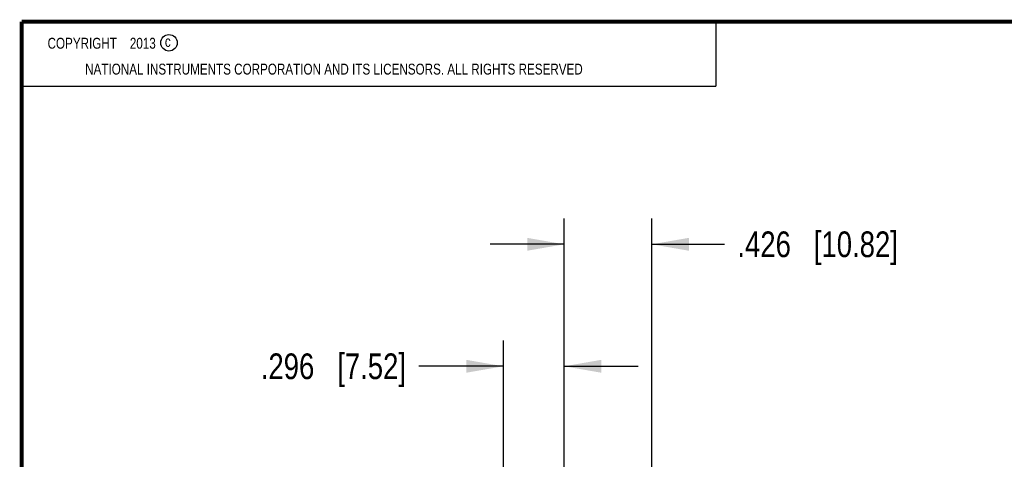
# Model space of a CAD drawing. Header units: inches. Extents: x 0.2 to 16.8, y 0.1 to 10.8.
# Tile 5 of 16: x 0.2 to 5, y 8.6 to 10.8. Entities that reach past the tile are written whole.
import ezdxf

# ---------------------------------------------------------------- set-up
doc = ezdxf.new("R2010")
doc.units = ezdxf.units.IN
doc.header["$LTSCALE"] = 0.935
doc.header["$MEASUREMENT"] = 0
doc.layers.get('0').update_dxf_attribs({"linetype": 'CONTINUOUS'})
doc.layers.add('DETAIL', color=7, linetype='CONTINUOUS')
doc.layers.add('DIMENSIONS', color=7, linetype='CONTINUOUS')
doc.styles.get("Standard").update_dxf_attribs({"font": 'txt', "width": 0.8})
doc.dimstyles.new('DIMSTYLE_1', dxfattribs={"dimtxt": 0.125, "dimasz": 0.18, "dimexe": 0.18, "dimexo": 0.0625, "dimgap": 0.09, "dimtad": 0, "dimtih": 1, "dimtoh": 1, "dimdec": 3, "dimzin": 4, "dimdsep": 46, "dimtxsty": 'STANDARD', "dimblk": '_FILLED', "dimblk1": '_FILLED', "dimblk2": '_FILLED', "dimcen": 0.09, "dimadec": 0, "dimazin": 0, "dimtp": 0.005, "dimtm": 0.005, "dimtfac": 1, "dimtdec": 3, "dimtofl": 0, "dimtmove": 0, "dimatfit": 3, "dimldrblk": '_FILLED', "dimfxl": 1, "dimtolj": 1, "dimtzin": 4, "dimarcsym": 0})

# ---------------------------------------------------------------- blocks, each defined once
blk = doc.blocks.new('_FILLED')
at = {"color": 0, "linetype": 'BYBLOCK'}
blk.add_solid([(0, 0), (-1, 0.174), (-1, -0.174)], dxfattribs=at)
blk = doc.blocks.new('*D6')
at = {"layer": 'DIMENSIONS', "color": 2, "linetype": 'CONTINUOUS'}
for p, q in [((2.5917, 8.1857), (2.5917, 9.2076)), ((2.8877, 8.0457), (2.8877, 9.2076)), ((2.5917, 9.0826), (2.181, 9.0826)), ((2.8877, 9.0826), (3.2477, 9.0826))]:
    blk.add_line(p, q, dxfattribs=at)
at = {"layer": 'DIMENSIONS', "color": 2, "linetype": 'CONTINUOUS', "xscale": 0.18, "yscale": 0.18, "zscale": 0.18}
blk.add_blockref('_FILLED', (2.5917, 9.0826), dxfattribs=at)
at = {"layer": 'DIMENSIONS', "color": 2, "linetype": 'CONTINUOUS', "xscale": 0.18, "yscale": 0.18, "zscale": 0.18, "rotation": 180}
blk.add_blockref('_FILLED', (2.8877, 9.0826), dxfattribs=at)
at = {"layer": 'DIMENSIONS', "color": 2, "linetype": 'CONTINUOUS', "insert": (2.1185, 9.1451), "char_height": 0.125, "width": 1.125, "attachment_point": 3, "line_spacing_factor": 0.9}
blk.add_mtext('.296{\\Ftxt.shx;\\W1.000000;\\H0.125000; }[7.52]', dxfattribs=at)
blk = doc.blocks.new('*D7')
at = {"layer": 'DIMENSIONS', "color": 2, "linetype": 'CONTINUOUS'}
for p, q in [((2.8877, 8.0457), (2.8877, 9.801)), ((3.3137, 8.1547), (3.3137, 9.801)), ((2.8877, 9.676), (2.5277, 9.676)), ((3.3137, 9.676), (3.6672, 9.676))]:
    blk.add_line(p, q, dxfattribs=at)
at = {"layer": 'DIMENSIONS', "color": 2, "linetype": 'CONTINUOUS', "xscale": 0.18, "yscale": 0.18, "zscale": 0.18}
blk.add_blockref('_FILLED', (2.8877, 9.676), dxfattribs=at)
at = {"layer": 'DIMENSIONS', "color": 2, "linetype": 'CONTINUOUS', "xscale": 0.18, "yscale": 0.18, "zscale": 0.18, "rotation": 180}
blk.add_blockref('_FILLED', (3.3137, 9.676), dxfattribs=at)
at = {"layer": 'DIMENSIONS', "color": 2, "linetype": 'CONTINUOUS', "insert": (3.7297, 9.7385), "char_height": 0.125, "width": 1.225, "attachment_point": 1, "line_spacing_factor": 0.9}
blk.add_mtext('.426{\\Ftxt.shx;\\W1.000000;\\H0.125000; }[10.82]', dxfattribs=at)

msp = doc.modelspace()

# ---------------------------------------------------------------- linework, layer by layer
at = {"color": 2, "linetype": 'CONTINUOUS'}
for p, q in [((0.25, 10.7586), (3.625, 10.7586)), ((0.25, 10.7586), (0.25, 10.4456)), ((3.625, 10.7586), (3.625, 10.4456)), ((0.25, 10.4456), (3.625, 10.4456))]:
    msp.add_line(p, q, dxfattribs=at)
at = {"color": 7, "linetype": 'CONTINUOUS', "const_width": 0.02}
for points in [[(0.25, 10.7586), (0.25, 0.2586)], [(16.75, 10.7586), (0.25, 10.7586)]]:
    msp.add_lwpolyline(points, dxfattribs=at)
at = {"color": 2, "linetype": 'CONTINUOUS'}
msp.add_circle((0.9659, 10.6562), 0.0403, dxfattribs=at)

# ---------------------------------------------------------------- texts
at = {"color": 2, "linetype": 'CONTINUOUS', "char_height": 0.053, "attachment_point": 1, "line_spacing_factor": 0.9}
for s, insert, width in [('c', (0.946, 10.6893), 0.0424), ('NATIONAL INSTRUMENTS CORPORATION AND ITS LICENSORS. ALL RIGHTS RESERVED', (0.5583, 10.5546), 3.0104)]:
    msp.add_mtext(s, dxfattribs=dict(at, insert=insert, width=width))
at = {"layer": 'DETAIL', "color": 2, "linetype": 'CONTINUOUS', "insert": (0.3125, 10.6805), "char_height": 0.053, "width": 0.8904, "attachment_point": 1, "line_spacing_factor": 0.9}
msp.add_mtext('    COPYRIGHT    2013', dxfattribs=at)

# ---------------------------------------------------------------- dimensions: what is measured, and where the dimension line sits
at = {"layer": 'DIMENSIONS', "color": 2, "linetype": 'CONTINUOUS'}
for base, p1, p2, picture, middle in [((3.3137, 9.676), (2.8877, 8.0457), (3.3137, 8.1547), '*D7', (4.3422, 9.676)), ((2.8877, 9.0826), (2.5917, 8.1857), (2.8877, 8.0457), '*D6', (1.306, 9.0826))]:
    dim = msp.add_linear_dim(base=base, p1=p1, p2=p2, dimstyle='DIMSTYLE_1', dxfattribs=at)
    dim.commit()
    dim.dimension.update_dxf_attribs({"geometry": picture, "text_midpoint": middle, "dimtype": 160})

doc.saveas('drawing.dxf')
